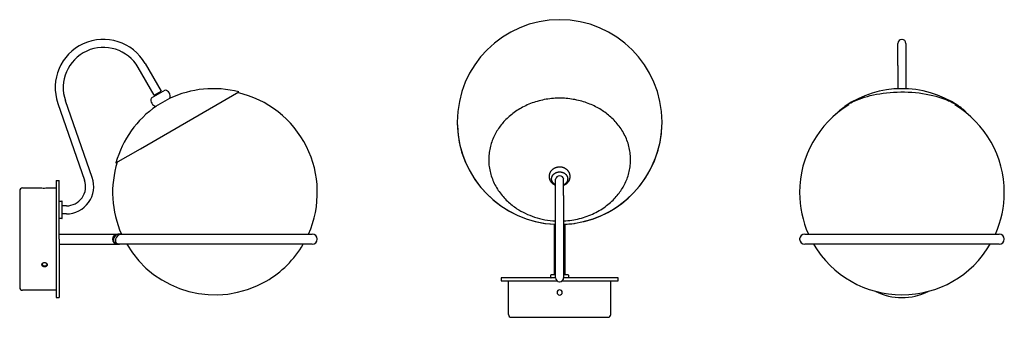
# Model space of a CAD drawing. Extents: x -369 to 304, y -134 to 70.
import ezdxf

# ---------------------------------------------------------------- set-up
doc = ezdxf.new("R2010")
doc.units = 0
doc.header["$MEASUREMENT"] = 0
doc.layers.add('MAKE2D$VISIBLE$LINES', color=178, linetype='CONTINUOUS')

msp = doc.modelspace()

# ---------------------------------------------------------------- linework, layer by layer
at = {"layer": 'MAKE2D$VISIBLE$LINES'}
for p, q in [((231.31, 38.68), (231.31, 53.78)), ((236.81, 53.79), (236.81, 38.68)), ((-277.21, 18.27), (-288.2, 37.3)), ((-283.44, 40.05), (-272.45, 21.02)), ((231.31, 38.68), (231.31, 22.77)), ((236.81, 38.68), (236.81, 22.77)), ((-286.63, -18.24), (-219.38, 20.59)), ((-269.77, 21.87), (-279.3, 16.37)), ((-277.21, 18.27), (-272.45, 21.02)), ((-319.64, -38), (-337.93, 14.55)), ((-276.05, 10.75), (-266.52, 16.25)), ((-343.12, 12.74), (-324.84, -39.81)), ((-303.38, -27.91), (-286.63, -18.24)), ((-344.22, -40.07), (-344.22, -80.07)), ((-344.22, -40.07), (-342.22, -40.07)), ((-342.22, -80.07), (-342.22, -40.07)), ((-2.75, -50.14), (-2.75, -39.15)), ((2.75, -50.14), (2.75, -39.15)), ((-369.22, -47.07), (-369.22, -113.07)), ((-367.22, -45.07), (-353.97, -45.07)), ((-350.47, -45.07), (-344.22, -45.07)), ((-2.75, -106.52), (-2.75, -50.14)), ((2.75, -50.14), (2.75, -106.52)), ((-342.02, -54.07), (-340.42, -54.07)), ((-340.22, -54.27), (-340.22, -54.27)), ((-340.22, -54.27), (-340.22, -54.27)), ((-340.22, -54.28), (-340.22, -54.27)), ((-340.22, -54.27), (-340.22, -54.27)), ((-340.22, -54.29), (-340.22, -54.28)), ((-340.22, -54.3), (-340.22, -54.29)), ((-340.22, -54.31), (-340.22, -54.3)), ((-340.22, -54.32), (-340.22, -54.31)), ((-340.22, -54.32), (-340.22, -54.32)), ((-340.22, -54.33), (-340.22, -54.32)), ((-340.22, -54.35), (-340.22, -54.33)), ((-340.22, -54.37), (-340.22, -54.35)), ((-340.22, -54.37), (-340.22, -54.37)), ((-340.22, -54.4), (-340.22, -54.37)), ((-340.22, -54.4), (-340.22, -54.4)), ((-340.22, -54.43), (-340.22, -54.4)), ((-340.22, -54.43), (-340.22, -54.43)), ((-340.22, -54.5), (-340.22, -54.43)), ((-340.22, -54.51), (-340.22, -54.5)), ((-340.22, -54.54), (-340.22, -54.51)), ((-340.22, -54.55), (-340.22, -54.54)), ((-340.22, -54.58), (-340.22, -54.55)), ((-340.22, -54.6), (-340.22, -54.58)), ((-340.22, -54.65), (-340.22, -54.6)), ((-340.22, -65.36), (-340.22, -54.65)), ((-337.3, -57.33), (-340.22, -57.33)), ((-340.42, -66.07), (-342.02, -66.07)), ((-337.3, -62.83), (-340.22, -62.83)), ((-340.22, -65.42), (-340.22, -65.36)), ((-340.22, -65.43), (-340.22, -65.42)), ((-340.22, -65.47), (-340.22, -65.43)), ((-340.22, -65.49), (-340.22, -65.47)), ((-340.22, -65.53), (-340.22, -65.49)), ((-340.22, -65.54), (-340.22, -65.53)), ((-340.22, -65.57), (-340.22, -65.54)), ((-340.22, -65.58), (-340.22, -65.57)), ((-340.22, -65.71), (-340.22, -65.58)), ((-340.22, -65.86), (-340.22, -65.71)), ((-340.22, -65.86), (-340.22, -65.86)), ((-340.22, -65.87), (-340.22, -65.86)), ((-3.38, -69.92), (-3.5, -70.03)), ((-3.5, -104.53), (-3.5, -70.03)), ((3.5, -70.03), (3.38, -69.92)), ((3.5, -70.03), (3.5, -104.53)), ((9.87, -69.33), (9.96, -69.32)), ((16.81, -67.99), (16.72, -68.01)), ((16.9, -67.96), (16.81, -67.99)), ((-344.22, -80.07), (-344.22, -120.07)), ((-342.22, -76.57), (-302.28, -76.57)), ((-342.22, -80.07), (-342.22, -120.07)), ((-305.03, -80.16), (-305.02, -80.07)), ((-305.02, -80.07), (-305, -79.98)), ((-303.73, -80.41), (-303.74, -80.46)), ((-303.74, -80.46), (-303.74, -80.47)), ((-303.72, -80.31), (-303.73, -80.39)), ((-303.73, -80.39), (-303.73, -80.41)), ((-303.71, -80.29), (-303.72, -80.31)), ((-303.7, -80.22), (-303.71, -80.24)), ((-303.71, -80.24), (-303.71, -80.29)), ((-303.69, -80.16), (-303.7, -80.22)), ((-303.67, -80.07), (-303.69, -80.16)), ((-303.65, -79.98), (-303.67, -80.07)), ((-302.22, -76.57), (-301.08, -76.57)), ((-300.93, -76.57), (-299.66, -76.57)), ((-299.29, -76.57), (-235.72, -76.57)), ((-235.72, -76.57), (-169.22, -76.57)), ((167.56, -76.57), (300.56, -76.57)), ((-342.22, -83.57), (-302.28, -83.57)), ((-304.98, -81.23), (-304.99, -81.17)), ((-303.74, -81.28), (-303.73, -81.31)), ((-303.73, -81.31), (-303.73, -81.35)), ((-302.39, -83.24), (-302.36, -83.25)), ((-302.23, -83.32), (-302.2, -83.33)), ((-302.05, -83.57), (-302.22, -83.57)), ((-302.2, -83.33), (-302.14, -83.35)), ((-302.14, -83.35), (-302.12, -83.36)), ((-302.12, -83.36), (-302.06, -83.38)), ((-302.05, -83.57), (-302.1, -83.57)), ((-302.06, -83.38), (-302.03, -83.39)), ((-302, -83.57), (-302.05, -83.57)), ((-301.95, -83.57), (-302, -83.57)), ((-301.07, -83.57), (-301.9, -83.57)), ((-301.65, -83.5), (-301.57, -83.52)), ((-235.72, -83.57), (-300.99, -83.57)), ((-169.22, -83.57), (-235.72, -83.57)), ((300.56, -83.57), (167.56, -83.57)), ((-2.75, -106.53), (-40, -106.53)), ((-40, -106.53), (-40, -108.53)), ((-6, -106.33), (-6, -104.73)), ((-5.8, -104.53), (-5.8, -104.53)), ((-5.8, -104.53), (-5.8, -104.53)), ((-5.79, -104.53), (-5.8, -104.53)), ((-5.8, -104.53), (-5.8, -104.53)), ((-5.78, -104.53), (-5.79, -104.53)), ((-5.77, -104.53), (-5.78, -104.53)), ((-5.76, -104.53), (-5.77, -104.53)), ((-5.75, -104.53), (-5.76, -104.53)), ((-5.75, -104.53), (-5.75, -104.53)), ((-5.74, -104.53), (-5.75, -104.53)), ((-5.72, -104.53), (-5.74, -104.53)), ((-5.7, -104.53), (-5.72, -104.53)), ((-5.7, -104.53), (-5.7, -104.53)), ((-5.67, -104.53), (-5.7, -104.53)), ((-5.67, -104.53), (-5.67, -104.53)), ((-5.64, -104.53), (-5.67, -104.53)), ((-5.64, -104.53), (-5.64, -104.53)), ((-5.57, -104.53), (-5.64, -104.53)), ((-5.56, -104.53), (-5.57, -104.53)), ((-5.53, -104.53), (-5.56, -104.53)), ((-5.52, -104.53), (-5.53, -104.53)), ((-5.49, -104.53), (-5.52, -104.53)), ((-5.47, -104.53), (-5.49, -104.53)), ((-5.42, -104.53), (-5.47, -104.53)), ((-2.75, -104.53), (-5.42, -104.53)), ((5.35, -104.53), (2.75, -104.53)), ((40, -106.53), (2.75, -106.53)), ((5.36, -104.53), (5.35, -104.53)), ((5.4, -104.53), (5.36, -104.53)), ((5.42, -104.53), (5.4, -104.53)), ((5.46, -104.53), (5.42, -104.53)), ((5.47, -104.53), (5.46, -104.53)), ((5.5, -104.53), (5.47, -104.53)), ((5.51, -104.53), (5.5, -104.53)), ((5.64, -104.53), (5.51, -104.53)), ((5.79, -104.53), (5.64, -104.53)), ((5.79, -104.53), (5.79, -104.53)), ((5.8, -104.53), (5.79, -104.53)), ((6, -104.73), (6, -106.33)), ((40, -108.53), (40, -106.53)), ((-40, -108.53), (-1.87, -108.53)), ((-35, -131.53), (-35, -108.53)), ((1.87, -108.53), (40, -108.53)), ((35, -131.53), (35, -108.53)), ((-344.22, -115.07), (-367.22, -115.07)), ((-344.22, -120.07), (-342.22, -120.07)), ((-33, -133.53), (0, -133.53)), ((-33, -133.53), (-33, -133.53)), ((0, -133.53), (33, -133.53))]:
    msp.add_line(p, q, dxfattribs=at)
for points in [[(189.24, 5.61), (189.58, 6), (189.93, 6.39), (190.29, 6.78), (190.66, 7.16), (191.04, 7.54), (191.44, 7.91), (191.85, 8.28), (192.27, 8.65), (192.7, 9), (193.14, 9.36), (193.6, 9.71), (194.06, 10.05), (195.01, 10.72), (196, 11.37), (197.02, 12), (198.08, 12.6), (199.16, 13.18), (200.27, 13.73), (201.4, 14.27), (202.55, 14.77), (203.71, 15.26), (204.9, 15.72), (206.65, 16.35), (208.5, 16.95), (210.43, 17.51), (212.44, 18.05), (214.52, 18.53), (216.69, 18.98), (218.92, 19.38), (221.21, 19.72), (223.56, 20.01), (225.95, 20.25), (228.39, 20.42), (230.86, 20.54), (233.34, 20.59), (235.84, 20.57), (238.35, 20.49), (240.84, 20.35), (243.32, 20.14), (245.76, 19.87), (248.17, 19.54), (250.54, 19.15), (252.85, 18.7), (255.09, 18.19), (257.26, 17.64), (259.36, 17.03), (261.37, 16.38), (263.29, 15.69), (265.12, 14.96), (266, 14.59), (266.86, 14.2), (267.69, 13.81), (268.5, 13.42), (269.28, 13.01), (270.04, 12.6), (270.77, 12.19), (271.47, 11.77), (272.16, 11.35), (272.81, 10.92)], [(38.75, -50.95), (39.39, -50.2), (40.01, -49.43), (40.62, -48.64), (41.22, -47.83), (41.79, -47.01), (42.35, -46.16), (42.89, -45.3), (43.41, -44.42), (43.91, -43.53), (44.39, -42.61), (44.85, -41.69), (45.28, -40.74), (45.69, -39.78), (46.07, -38.81), (46.43, -37.82), (46.77, -36.82), (47.07, -35.81), (47.35, -34.79), (47.6, -33.76), (47.82, -32.72), (48.01, -31.66), (48.17, -30.61), (48.3, -29.54), (48.39, -28.47), (48.46, -27.39), (48.49, -26.31), (48.5, -25.23), (48.47, -24.15), (48.4, -23.07), (48.31, -21.98), (48.18, -20.9), (48.02, -19.82), (47.83, -18.75), (47.61, -17.68), (47.35, -16.62), (47.07, -15.56), (46.75, -14.51), (46.4, -13.47), (46.02, -12.44), (45.62, -11.43), (45.18, -10.42), (44.72, -9.43), (44.22, -8.45), (43.7, -7.48), (43.16, -6.53), (42.59, -5.6), (42, -4.69), (41.38, -3.79), (40.74, -2.91), (40.08, -2.05), (39.4, -1.2), (38.7, -0.38), (37.98, 0.42), (37.25, 1.21), (36.5, 1.97), (35.73, 2.71), (34.95, 3.43), (34.15, 4.13), (33.35, 4.81), (32.53, 5.46), (31.7, 6.09), (30.86, 6.71), (30.02, 7.3), (29.16, 7.87), (28.3, 8.42), (27.41, 8.96), (26.5, 9.49), (25.56, 10), (24.61, 10.5), (23.64, 10.98), (22.64, 11.45), (21.63, 11.9), (20.59, 12.33), (19.54, 12.75), (18.47, 13.14), (17.38, 13.52), (16.27, 13.87), (15.15, 14.21), (14.01, 14.52), (12.85, 14.81), (11.69, 15.07), (10.5, 15.31), (9.31, 15.53), (8.11, 15.72), (6.89, 15.88), (5.67, 16.02), (4.44, 16.13), (3.21, 16.22), (1.96, 16.27), (0.72, 16.3), (-0.53, 16.31), (-1.78, 16.28), (-3.03, 16.23), (-4.28, 16.14), (-5.53, 16.03), (-6.78, 15.9), (-8.02, 15.73), (-9.25, 15.54), (-10.48, 15.32), (-11.7, 15.07), (-12.91, 14.79), (-14.11, 14.49), (-15.3, 14.16), (-16.48, 13.81), (-17.64, 13.43), (-18.78, 13.03), (-19.91, 12.6), (-21.03, 12.16), (-22.12, 11.68), (-23.2, 11.19), (-24.26, 10.68), (-25.3, 10.14), (-26.31, 9.59), (-27.31, 9.02), (-28.28, 8.43), (-29.23, 7.82), (-30.16, 7.2), (-31.06, 6.56), (-31.94, 5.91), (-32.8, 5.25), (-33.63, 4.57), (-34.44, 3.88), (-35.22, 3.19), (-35.97, 2.48), (-36.71, 1.76), (-37.41, 1.03), (-38.09, 0.3), (-38.75, -0.44)], [(-38.75, -0.44), (-39.39, -1.19), (-40.01, -1.96), (-40.62, -2.75), (-41.22, -3.55), (-41.79, -4.38), (-42.35, -5.22), (-42.89, -6.09), (-43.41, -6.96), (-43.91, -7.86), (-44.39, -8.77), (-44.85, -9.7), (-45.28, -10.65), (-45.69, -11.6), (-46.07, -12.58), (-46.43, -13.56), (-46.77, -14.56), (-47.07, -15.57), (-47.35, -16.6), (-47.6, -17.63), (-47.82, -18.67), (-48.01, -19.72), (-48.17, -20.78), (-48.3, -21.85), (-48.39, -22.92), (-48.46, -23.99), (-48.49, -25.07), (-48.5, -26.15), (-48.47, -27.24), (-48.4, -28.32), (-48.31, -29.4), (-48.18, -30.49), (-48.02, -31.56), (-47.83, -32.64), (-47.61, -33.71), (-47.35, -34.77), (-47.07, -35.83), (-46.75, -36.88), (-46.4, -37.92), (-46.02, -38.94), (-45.62, -39.96), (-45.18, -40.97), (-44.72, -41.96), (-44.22, -42.94), (-43.7, -43.9), (-43.16, -44.85), (-42.59, -45.79), (-42, -46.7), (-41.38, -47.6), (-40.74, -48.48), (-40.08, -49.34), (-39.4, -50.19), (-38.7, -51.01), (-37.98, -51.81), (-37.25, -52.59), (-36.5, -53.36), (-35.73, -54.1), (-34.95, -54.82), (-34.15, -55.52), (-33.35, -56.19), (-32.53, -56.85), (-31.7, -57.48), (-30.86, -58.09), (-30.02, -58.68), (-29.16, -59.25), (-27.84, -60.09), (-26.45, -60.9), (-25.02, -61.67), (-23.55, -62.41), (-22.02, -63.12), (-20.45, -63.78), (-18.83, -64.4), (-17.17, -64.97), (-15.48, -65.5), (-13.74, -65.97), (-11.98, -66.4), (-10.18, -66.76), (-8.35, -67.07), (-6.5, -67.32), (-4.63, -67.5), (-2.75, -67.63)], [(-2.75, -43.33), (-2.93, -43.25), (-3.1, -43.18), (-3.27, -43.09), (-3.44, -43), (-3.61, -42.91), (-3.77, -42.82), (-3.93, -42.72), (-4.09, -42.61), (-4.25, -42.5), (-4.41, -42.38), (-4.57, -42.26), (-4.72, -42.13), (-4.85, -42.01), (-4.98, -41.89), (-5.11, -41.77), (-5.23, -41.64), (-5.35, -41.51), (-5.47, -41.37), (-5.58, -41.23), (-5.69, -41.09), (-5.79, -40.95), (-5.9, -40.81), (-5.99, -40.66), (-6.09, -40.51), (-6.17, -40.35), (-6.26, -40.2), (-6.34, -40.04), (-6.42, -39.88), (-6.49, -39.72), (-6.55, -39.57), (-6.61, -39.41), (-6.67, -39.25), (-6.72, -39.09), (-6.77, -38.92), (-6.81, -38.76), (-6.85, -38.59), (-6.89, -38.42), (-6.92, -38.25), (-6.94, -38.08), (-6.96, -37.91), (-6.98, -37.74), (-6.99, -37.57), (-7, -37.4), (-7, -37.22), (-7, -37.05), (-6.99, -36.89), (-6.98, -36.72), (-6.96, -36.55), (-6.94, -36.38), (-6.92, -36.21), (-6.89, -36.04), (-6.85, -35.88), (-6.82, -35.71), (-6.77, -35.54), (-6.73, -35.38), (-6.67, -35.22), (-6.62, -35.06), (-6.56, -34.9), (-6.49, -34.74), (-6.43, -34.59), (-6.35, -34.43), (-6.27, -34.27), (-6.19, -34.11), (-6.1, -33.96), (-6, -33.81), (-5.91, -33.66), (-5.81, -33.51), (-5.7, -33.37), (-5.59, -33.23), (-5.48, -33.09), (-5.37, -32.96), (-5.25, -32.83), (-5.12, -32.7), (-5, -32.57), (-4.87, -32.45), (-4.73, -32.33), (-4.58, -32.2), (-4.42, -32.07), (-4.26, -31.95), (-4.09, -31.84), (-3.89, -31.71), (-3.69, -31.58), (-3.49, -31.47), (-3.27, -31.36), (-3.06, -31.25), (-2.84, -31.16), (-2.62, -31.07), (-2.4, -30.99), (-2.26, -30.94), (-2.11, -30.9), (-1.96, -30.85), (-1.82, -30.82), (-1.67, -30.78), (-1.52, -30.75), (-1.37, -30.72), (-1.22, -30.69), (-1.07, -30.67), (-0.92, -30.65), (-0.77, -30.63), (-0.62, -30.61), (-0.47, -30.6), (-0.31, -30.6), (-0.16, -30.59), (-0.01, -30.59)], [(-0.01, -30.59), (0.14, -30.59), (0.29, -30.59), (0.44, -30.6), (0.6, -30.61), (0.75, -30.63), (0.9, -30.64), (1.05, -30.66), (1.2, -30.69), (1.35, -30.71), (1.5, -30.74), (1.65, -30.78), (1.8, -30.81), (1.94, -30.85), (2.09, -30.89), (2.24, -30.94), (2.38, -30.98), (2.61, -31.06), (2.83, -31.15), (3.05, -31.25), (3.27, -31.35), (3.48, -31.46), (3.69, -31.58), (3.89, -31.71), (4.09, -31.84), (4.25, -31.95), (4.41, -32.07), (4.57, -32.19), (4.72, -32.32), (4.85, -32.44), (4.98, -32.56), (5.11, -32.68), (5.23, -32.81), (5.35, -32.94), (5.47, -33.08), (5.58, -33.21), (5.69, -33.35), (5.79, -33.5), (5.9, -33.64), (5.99, -33.79), (6.09, -33.94), (6.17, -34.09), (6.26, -34.25), (6.34, -34.41), (6.42, -34.57), (6.49, -34.72), (6.55, -34.88), (6.61, -35.04), (6.67, -35.2), (6.72, -35.36), (6.77, -35.53), (6.81, -35.69), (6.85, -35.86), (6.89, -36.03), (6.92, -36.19), (6.94, -36.36), (6.96, -36.53), (6.98, -36.7), (6.99, -36.87), (7, -37.04), (7, -37.22), (7, -37.39), (6.99, -37.56), (6.98, -37.73), (6.96, -37.9), (6.94, -38.07), (6.92, -38.24), (6.89, -38.41), (6.85, -38.57), (6.82, -38.74), (6.77, -38.9), (6.73, -39.07), (6.67, -39.23), (6.62, -39.39), (6.56, -39.55), (6.49, -39.7), (6.43, -39.86), (6.35, -40.02), (6.27, -40.18), (6.19, -40.33), (6.1, -40.49), (6, -40.64), (5.91, -40.79), (5.81, -40.93), (5.7, -41.08), (5.59, -41.22), (5.48, -41.35), (5.37, -41.49), (5.25, -41.62), (5.12, -41.75), (5, -41.88), (4.87, -42), (4.73, -42.12), (4.58, -42.25), (4.42, -42.37), (4.26, -42.49), (4.09, -42.61), (3.93, -42.72), (3.77, -42.82), (3.61, -42.91), (3.44, -43), (3.27, -43.09), (3.1, -43.18), (2.93, -43.25), (2.75, -43.33)], [(-2.75, -42.97), (-2.91, -42.89), (-3.06, -42.8), (-3.22, -42.71), (-3.37, -42.62), (-3.51, -42.51), (-3.65, -42.41), (-3.79, -42.3), (-3.92, -42.19), (-4.05, -42.07), (-4.18, -41.95), (-4.3, -41.82), (-4.41, -41.69), (-4.47, -41.63), (-4.52, -41.56), (-4.57, -41.5), (-4.62, -41.43), (-4.67, -41.36), (-4.72, -41.29), (-4.77, -41.22), (-4.81, -41.16), (-4.86, -41.09), (-4.9, -41.02), (-4.94, -40.94), (-4.98, -40.87), (-5.02, -40.8), (-5.05, -40.73), (-5.09, -40.66), (-5.12, -40.59), (-5.15, -40.51), (-5.18, -40.44), (-5.21, -40.37), (-5.24, -40.3), (-5.27, -40.22), (-5.29, -40.15), (-5.31, -40.08), (-5.34, -40), (-5.36, -39.93), (-5.38, -39.86), (-5.39, -39.78), (-5.41, -39.71), (-5.42, -39.64), (-5.44, -39.57), (-5.45, -39.49), (-5.46, -39.42), (-5.48, -39.28), (-5.49, -39.14), (-5.5, -39), (-5.5, -38.86), (-5.5, -38.75), (-5.49, -38.64), (-5.49, -38.54), (-5.48, -38.43), (-5.47, -38.32), (-5.45, -38.21), (-5.43, -38.1), (-5.41, -37.99), (-5.38, -37.88), (-5.36, -37.77), (-5.32, -37.66), (-5.29, -37.55), (-5.25, -37.43), (-5.21, -37.32), (-5.17, -37.21), (-5.12, -37.1), (-5.07, -36.99), (-5.01, -36.88), (-4.95, -36.78), (-4.89, -36.67), (-4.82, -36.56), (-4.76, -36.46), (-4.68, -36.35), (-4.61, -36.25), (-4.53, -36.15), (-4.45, -36.05), (-4.36, -35.95), (-4.28, -35.85), (-4.18, -35.76), (-4.09, -35.67), (-3.99, -35.57), (-3.9, -35.49), (-3.79, -35.4), (-3.69, -35.32), (-3.58, -35.23), (-3.47, -35.16), (-3.36, -35.08), (-3.25, -35.01), (-3.13, -34.93), (-3.02, -34.87), (-2.9, -34.8), (-2.78, -34.74), (-2.66, -34.68), (-2.53, -34.62), (-2.41, -34.57), (-2.29, -34.52), (-2.16, -34.47), (-2.03, -34.42), (-1.91, -34.38), (-1.78, -34.34), (-1.65, -34.3), (-1.52, -34.27), (-1.39, -34.24), (-1.27, -34.21), (-1.14, -34.19), (-1.01, -34.17), (-0.88, -34.15), (-0.76, -34.13), (-0.63, -34.12), (-0.5, -34.11), (-0.38, -34.1), (-0.25, -34.09), (-0.13, -34.09), (-0.01, -34.09)], [(-0.01, -34.09), (0.11, -34.09), (0.24, -34.09), (0.36, -34.1), (0.49, -34.1), (0.61, -34.12), (0.74, -34.13), (0.86, -34.14), (0.99, -34.16), (1.12, -34.19), (1.25, -34.21), (1.38, -34.24), (1.5, -34.27), (1.63, -34.3), (1.76, -34.34), (1.89, -34.38), (2.02, -34.42), (2.14, -34.46), (2.27, -34.51), (2.39, -34.56), (2.52, -34.61), (2.64, -34.67), (2.76, -34.73), (2.88, -34.79), (3, -34.86), (3.12, -34.93), (3.23, -35), (3.35, -35.07), (3.46, -35.15), (3.57, -35.22), (3.68, -35.31), (3.78, -35.39), (3.88, -35.48), (3.98, -35.56), (4.08, -35.65), (4.17, -35.75), (4.26, -35.84), (4.35, -35.94), (4.44, -36.03), (4.52, -36.13), (4.6, -36.24), (4.67, -36.34), (4.75, -36.44), (4.82, -36.55), (4.88, -36.65), (4.94, -36.76), (5, -36.87), (5.06, -36.98), (5.11, -37.09), (5.16, -37.2), (5.2, -37.31), (5.25, -37.42), (5.29, -37.53), (5.32, -37.64), (5.35, -37.75), (5.38, -37.86), (5.41, -37.97), (5.43, -38.08), (5.45, -38.19), (5.46, -38.3), (5.48, -38.41), (5.49, -38.52), (5.49, -38.63), (5.5, -38.74), (5.5, -38.84), (5.5, -38.98), (5.49, -39.12), (5.48, -39.26), (5.47, -39.34), (5.46, -39.41), (5.45, -39.48), (5.44, -39.55), (5.43, -39.63), (5.41, -39.7), (5.4, -39.77), (5.38, -39.85), (5.36, -39.92), (5.34, -39.99), (5.32, -40.07), (5.29, -40.14), (5.27, -40.21), (5.24, -40.29), (5.22, -40.36), (5.19, -40.43), (5.16, -40.5), (5.13, -40.58), (5.09, -40.65), (5.06, -40.72), (5.02, -40.79), (4.98, -40.87), (4.94, -40.94), (4.9, -41.01), (4.86, -41.08), (4.82, -41.15), (4.77, -41.22), (4.72, -41.29), (4.68, -41.36), (4.63, -41.42), (4.58, -41.49), (4.52, -41.56), (4.47, -41.62), (4.41, -41.69), (4.36, -41.75), (4.3, -41.82), (4.18, -41.94), (4.06, -42.06), (3.93, -42.18), (3.79, -42.3), (3.66, -42.41), (3.51, -42.51), (3.37, -42.61), (3.22, -42.71), (3.06, -42.8), (2.91, -42.89), (2.75, -42.97)], [(2.75, -67.63), (4.13, -67.54), (5.5, -67.42), (6.87, -67.27), (8.24, -67.09), (9.6, -66.87), (10.94, -66.61), (12.28, -66.33), (13.61, -66.01), (14.92, -65.66), (16.22, -65.28), (17.5, -64.87), (18.76, -64.43), (20.01, -63.96), (21.23, -63.46), (22.43, -62.93), (23.61, -62.38), (24.77, -61.81), (25.9, -61.21), (27, -60.59), (28.08, -59.94), (29.13, -59.28), (30.15, -58.59), (31.14, -57.89), (32.11, -57.17), (33.04, -56.44), (33.95, -55.69), (34.83, -54.93), (35.67, -54.15), (36.49, -53.37), (37.27, -52.57), (38.03, -51.76), (38.75, -50.95)], [(-352.22, -99.06), (-352.26, -99.06), (-352.3, -99.06), (-352.35, -99.06), (-352.39, -99.06), (-352.43, -99.05), (-352.47, -99.05), (-352.52, -99.04), (-352.56, -99.04), (-352.6, -99.03), (-352.64, -99.02), (-352.68, -99.01), (-352.72, -99), (-352.77, -98.99), (-352.81, -98.98), (-352.85, -98.96), (-352.89, -98.95), (-352.93, -98.94), (-352.96, -98.92), (-353, -98.91), (-353.04, -98.89), (-353.08, -98.87), (-353.11, -98.86), (-353.15, -98.84), (-353.19, -98.82), (-353.22, -98.8), (-353.26, -98.78), (-353.29, -98.75), (-353.33, -98.73), (-353.36, -98.71), (-353.39, -98.68), (-353.42, -98.66), (-353.46, -98.63), (-353.48, -98.61), (-353.51, -98.58), (-353.54, -98.55), (-353.57, -98.52), (-353.6, -98.5), (-353.62, -98.47), (-353.65, -98.44), (-353.67, -98.41), (-353.69, -98.38), (-353.72, -98.35), (-353.74, -98.31), (-353.76, -98.28), (-353.78, -98.25), (-353.8, -98.22), (-353.82, -98.18), (-353.83, -98.15), (-353.85, -98.11), (-353.87, -98.08), (-353.88, -98.04), (-353.89, -98.01), (-353.9, -97.97), (-353.92, -97.94), (-353.93, -97.9), (-353.93, -97.87), (-353.94, -97.83), (-353.95, -97.79), (-353.95, -97.76), (-353.96, -97.72), (-353.96, -97.68), (-353.97, -97.64), (-353.97, -97.61), (-353.97, -97.57), (-353.97, -97.53), (-353.97, -97.49), (-353.96, -97.46), (-353.96, -97.42), (-353.95, -97.38), (-353.95, -97.34), (-353.94, -97.31), (-353.93, -97.27), (-353.92, -97.23), (-353.91, -97.2), (-353.9, -97.16), (-353.89, -97.13), (-353.88, -97.09), (-353.87, -97.06), (-353.85, -97.02), (-353.83, -96.99), (-353.82, -96.95), (-353.8, -96.92), (-353.78, -96.88), (-353.76, -96.85), (-353.74, -96.81), (-353.72, -96.78), (-353.69, -96.75), (-353.67, -96.72), (-353.65, -96.69), (-353.62, -96.66), (-353.6, -96.63), (-353.57, -96.6), (-353.54, -96.57), (-353.51, -96.54), (-353.48, -96.51), (-353.46, -96.49), (-353.42, -96.46), (-353.39, -96.43), (-353.36, -96.41), (-353.33, -96.38), (-353.29, -96.36), (-353.26, -96.34), (-353.22, -96.31), (-353.19, -96.29), (-353.15, -96.27), (-353.11, -96.25), (-353.08, -96.23), (-353.04, -96.22), (-353, -96.2), (-352.96, -96.18), (-352.93, -96.17), (-352.89, -96.15), (-352.85, -96.14), (-352.81, -96.12), (-352.77, -96.11), (-352.72, -96.1), (-352.68, -96.09), (-352.64, -96.08), (-352.6, -96.07), (-352.56, -96.06), (-352.52, -96.06), (-352.47, -96.05), (-352.43, -96.04), (-352.39, -96.04), (-352.35, -96.04), (-352.3, -96.03), (-352.26, -96.03), (-352.22, -96.03)], [(-352.22, -96.03), (-352.18, -96.03), (-352.13, -96.03), (-352.09, -96.04), (-352.05, -96.04), (-352, -96.04), (-351.96, -96.05), (-351.92, -96.06), (-351.88, -96.06), (-351.84, -96.07), (-351.79, -96.08), (-351.75, -96.09), (-351.71, -96.1), (-351.67, -96.11), (-351.63, -96.12), (-351.59, -96.14), (-351.55, -96.15), (-351.51, -96.17), (-351.47, -96.18), (-351.43, -96.2), (-351.4, -96.22), (-351.36, -96.23), (-351.32, -96.25), (-351.28, -96.27), (-351.25, -96.29), (-351.21, -96.31), (-351.18, -96.34), (-351.14, -96.36), (-351.11, -96.38), (-351.08, -96.41), (-351.04, -96.43), (-351.01, -96.46), (-350.98, -96.49), (-350.95, -96.51), (-350.92, -96.54), (-350.89, -96.57), (-350.87, -96.6), (-350.84, -96.63), (-350.81, -96.66), (-350.79, -96.69), (-350.77, -96.72), (-350.74, -96.75), (-350.72, -96.78), (-350.7, -96.81), (-350.68, -96.85), (-350.66, -96.88), (-350.64, -96.92), (-350.62, -96.95), (-350.6, -96.99), (-350.59, -97.02), (-350.57, -97.06), (-350.56, -97.09), (-350.54, -97.13), (-350.53, -97.16), (-350.52, -97.2), (-350.51, -97.23), (-350.5, -97.27), (-350.49, -97.31), (-350.49, -97.34), (-350.48, -97.38), (-350.48, -97.42), (-350.47, -97.46), (-350.47, -97.49), (-350.47, -97.53), (-350.47, -97.57), (-350.47, -97.61), (-350.47, -97.64), (-350.47, -97.68), (-350.48, -97.72), (-350.48, -97.76), (-350.49, -97.79), (-350.49, -97.83), (-350.5, -97.87), (-350.51, -97.9), (-350.52, -97.94), (-350.53, -97.97), (-350.54, -98.01), (-350.56, -98.04), (-350.57, -98.08), (-350.59, -98.11), (-350.6, -98.15), (-350.62, -98.18), (-350.64, -98.22), (-350.66, -98.25), (-350.68, -98.28), (-350.7, -98.31), (-350.72, -98.35), (-350.74, -98.38), (-350.77, -98.41), (-350.79, -98.44), (-350.82, -98.47), (-350.84, -98.5), (-350.87, -98.52), (-350.89, -98.55), (-350.92, -98.58), (-350.95, -98.6), (-350.98, -98.63), (-351.01, -98.66), (-351.04, -98.68), (-351.08, -98.71), (-351.11, -98.73), (-351.14, -98.75), (-351.18, -98.78), (-351.21, -98.8), (-351.25, -98.82), (-351.29, -98.84), (-351.32, -98.86), (-351.36, -98.87), (-351.4, -98.89), (-351.43, -98.91), (-351.47, -98.92), (-351.51, -98.94), (-351.55, -98.95), (-351.59, -98.96), (-351.63, -98.98), (-351.67, -98.99), (-351.71, -99), (-351.75, -99.01), (-351.79, -99.02), (-351.84, -99.03), (-351.88, -99.04), (-351.92, -99.04), (-351.96, -99.05), (-352.01, -99.05), (-352.05, -99.06), (-352.09, -99.06), (-352.13, -99.06), (-352.18, -99.06), (-352.22, -99.06)]]:
    msp.add_lwpolyline(points, dxfattribs=at)
for centre, radius, start, end in [((0, 0), 70, 90, 180), ((0, 0), 70, 0, 90), ((-311.99, 23.57), 32.96, 30, 199.18668), ((234.06, 53.79), 2.75, 92.60562, 180), ((234.06, 53.79), 2.75, 90, 92.60562), ((234.06, 53.79), 2.75, 87.39438, 90), ((234.06, 53.79), 2.75, 360, 87.39438), ((-311.99, 23.57), 27.46, 30, 199.18668), ((-270.54, 17.67), 4.27, 340.44972, 79.55028), ((-236.88, -46.87), 69.7, 75.45712, 115.51732), ((234.06, -46.23), 69.06, 56.3576, 124.43876), ((-275.27, 14.95), 4.27, 160.44977, 259.55023), ((-235.68, -48.16), 70, 336.058, 77.23164), ((-236.2, -46.49), 69.7, 124.48268, 164.54288), ((234.06, -48.16), 70, 121.20811, 180), ((234.06, -48.16), 70, 0, 58.79187), ((233.91, -46.56), 69.41, 55.7498, 56.40174), ((257.73, -12.42), 27.8, 40.44381, 57.12438), ((0, 0), 70, 180, 267.74851), ((0, -0.03), 70, 181.24589, 181.67042), ((0, -0.03), 70, 181.96437, 267.20239), ((0, 0), 70, 272.25149, 360), ((0, -0.03), 70, 283.89511, 358.32958), ((-235.68, -48.16), 70, 162.76836, 203.95904), ((-337.3, -44.14), 18.69, 270, 19.18668), ((-337.3, -44.14), 13.19, 270, 19.18668), ((-0.17, -39.35), 2.59, 86.18874, 175.59805), ((0.17, -39.35), 2.59, 4.40195, 93.81126), ((-367.22, -47.07), 2, 90, 180), ((-352.22, -10.06), 35.06, 267.1373, 269.99765), ((-352.22, -10.06), 35.05, 270.0021, 272.86388), ((234.06, -48.16), 70, 180, 203.942), ((234.06, -48.16), 70, 336.058, 0), ((-342.02, -54.27), 0.199, 89.9004, 177.73595), ((-340.42, -54.27), 0.2, 359.99966, 90.00034), ((-342.02, -65.87), 0.2, 180, 270), ((-340.42, -65.87), 0.2, 269.99966, 0.00034), ((0, -0.03), 70, 272.79761, 278.10489), ((9.4, -66.05), 3.32, 279.69777, 286.48005), ((16.01, -64.76), 3.32, 275.58829, 282.305), ((16, -64.7), 3.38, 285.43247, 292.10917), ((-302.22, -80.07), 3.5, 90, 180), ((-302.22, -80.07), 3.5, 180, 270), ((-301.83, -80.54), 3.23, 173.24826, 191.162), ((-300.95, -80.73), 4.13, 79.21668, 169.44557), ((-300.63, -80.86), 3.14, 172.92583, 187.65885), ((-299.05, -81.37), 4.8, 92.86671, 163.17397), ((-169.22, -80.07), 3.5, 1.50744, 90), ((-169.22, -80.07), 3.5, 270, 358.49256), ((-169.22, -80.07), 3.5, 0, 1.50744), ((-169.22, -80.07), 3.5, 358.49256, 0), ((167.56, -80.07), 3.5, 90, 178.49256), ((167.56, -80.07), 3.5, 178.49256, 180), ((167.56, -80.07), 3.5, 180, 181.50744), ((167.56, -80.07), 3.5, 181.50744, 270), ((167.56, -80.07), 3.5, 88.49251, 88.62947), ((167.56, -80.07), 3.5, 88.49251, 88.51815), ((300.56, -80.07), 3.5, 1.50744, 90.00756), ((300.56, -80.07), 3.5, 270, 358.49256), ((300.56, -80.07), 3.5, 0, 1.50744), ((300.56, -80.07), 3.5, 358.49256, 0), ((-302.12, -80.61), 2.93, 192.24359, 235.18311), ((-302.08, -80.56), 2.99, 235.14648, 237.22329), ((-301.01, -80.91), 2.75, 189.2159, 200.49906), ((-302.05, -80.51), 3.05, 237.25478, 244.95123), ((-301.18, -80.97), 2.58, 200.50893, 211.48858), ((-301.23, -81), 2.51, 211.49215, 227.92565), ((-302.02, -80.45), 3.12, 244.99095, 252.27295), ((-302, -80.36), 3.2, 252.28453, 258.46937), ((-301.21, -80.99), 2.54, 227.89163, 231.02853), ((-301.18, -80.94), 2.59, 231.07596, 239.01166), ((-301.98, -80.29), 3.28, 258.46676, 262.62609), ((-301.13, -80.87), 2.68, 239.01801, 242.16918), ((-301.98, -80.24), 3.33, 262.63343, 267.83553), ((-301.12, -80.84), 2.72, 242.76207, 245.90588), ((-301.07, -80.71), 2.85, 250.29596, 252.17533), ((-301.97, -80.17), 3.4, 269.56121, 269.5794), ((-301.97, -80.09), 3.48, 270.45871, 276.47559), ((-301.04, -80.63), 2.94, 252.19701, 257.96431), ((-301.98, -80.05), 3.52, 276.46846, 278.16507), ((-301, -80.43), 3.14, 259.67586, 265.18981), ((-301.98, -80.03), 3.54, 278.16603, 278.23717), ((-300.99, -80.28), 3.29, 265.19192, 270.02277), ((-235.68, -48.16), 70, 210.38525, 300), ((-235.68, -48.16), 70, 300, 329.61475), ((234.06, -48.16), 70, 210.38525, 270), ((234.06, -48.16), 70, 270, 329.61475), ((-352.3, -96.59), 1.72, 200.35978, 272.77295), ((-352.14, -96.59), 1.72, 267.25013, 339.59478), ((-5.8, -104.73), 0.2, 89.99995, 180.00005), ((-5.8, -106.33), 0.2, 180, 270), ((0, -106.52), 2.75, 180, 267.39438), ((0, -106.52), 2.75, 272.60562, 0), ((5.8, -104.73), 0.2, 359.99995, 90.00005), ((5.8, -106.33), 0.2, 270, 0), ((-367.22, -113.07), 2, 180, 270), ((0, -106.52), 2.75, 267.39438, 270), ((0, -106.52), 2.75, 270, 272.60562), ((0, -116.53), 1.75, 90, 180), ((0, -116.53), 1.75, 179.99975, 270.00025), ((0, -116.53), 1.75, 359.99975, 90.00025), ((0, -116.53), 1.75, 269.99975, 0.00025), ((234.06, -80.07), 40, 243.37923, 296.62077), ((-33, -131.53), 2, 180, 270), ((33, -131.53), 2, 270, 0)]:
    msp.add_arc(centre, radius, start, end, dxfattribs=at)

doc.saveas('drawing.dxf')
